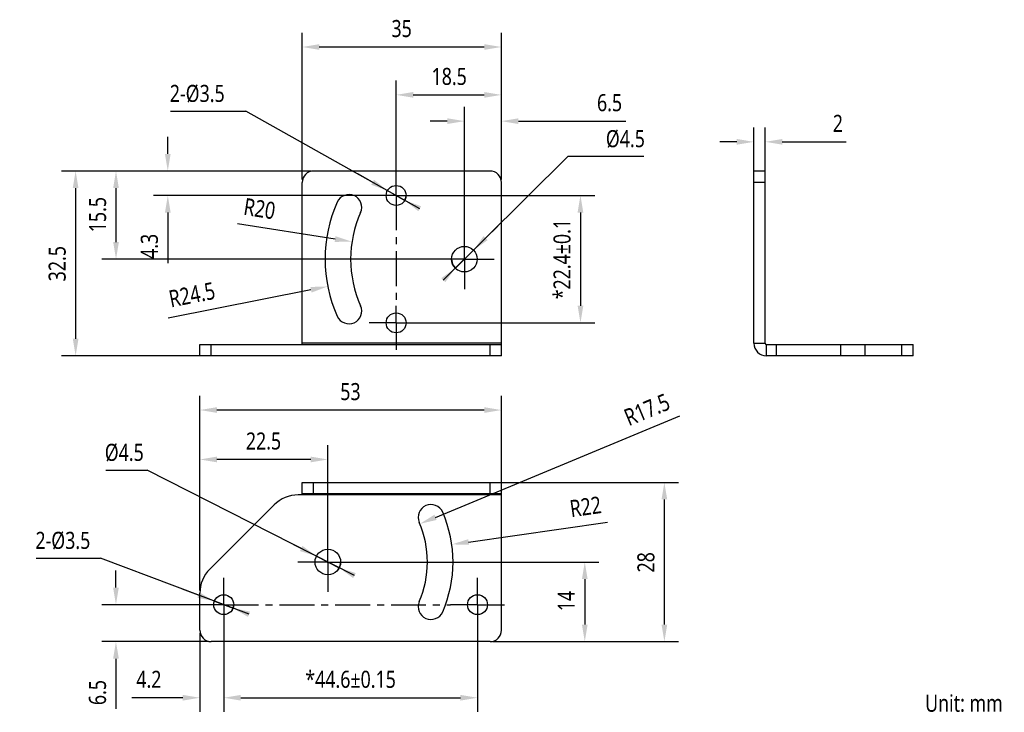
# Model space of a CAD drawing. Header units: millimetres. Extents: x 65 to 238, y 70 to 192.
import ezdxf

# ---------------------------------------------------------------- set-up
doc = ezdxf.new("R2010")
doc.units = ezdxf.units.MM
doc.header["$LTSCALE"] = 16.335
doc.header["$PDMODE"] = 3
doc.header["$PDSIZE"] = 8
doc.linetypes.add('CENTER', pattern=[0.6, 0.375, -0.075, 0.075, -0.075])
doc.layers.get('0').update_dxf_attribs({"linetype": 'CONTINUOUS'})
doc.layers.get('Defpoints').update_dxf_attribs({"linetype": 'CONTINUOUS'})
for name, color, linetype in [('DE-11-107728_DXF_AXIS', 7, 'CONTINUOUS'), ('DE-11-107728_DXF_DIMENSION', 7, 'CONTINUOUS'), ('DE-11-107728DXF_CONTINUOUS_LINE', 7, 'CONTINUOUS'), ('DIMS', 7, 'CONTINUOUS')]:
    doc.layers.add(name, color=color, linetype=linetype)
doc.styles.get("Standard").update_dxf_attribs({"font": 'Roboto-Regular.ttf', "width": 0.8})
doc.dimstyles.new('DIMSTYLE_1', dxfattribs={"dimtxt": 3, "dimasz": 3, "dimexe": 2.5, "dimexo": 0.5, "dimgap": 0.75, "dimtad": 1, "dimdsep": 46, "dimtxsty": 'STANDARD', "dimblk": '_FILLED', "dimblk1": '_FILLED', "dimblk2": '_FILLED', "dimcen": 0.09, "dimclrt": 3, "dimazin": 2, "dimtp": 0.3, "dimtm": 0.3, "dimtfac": 1, "dimtofl": 0, "dimtmove": 0, "dimatfit": 3, "dimldrblk": '_FILLED', "dimfxl": 1, "dimtolj": 1, "dimarcsym": 0})
doc.dimstyles.new('DIMSTYLE_2', dxfattribs={"dimtxt": 3, "dimasz": 3, "dimexe": 2.5, "dimexo": 0.5, "dimtad": 1, "dimdsep": 46, "dimtxsty": 'STANDARD', "dimblk": '_FILLED', "dimblk1": '_FILLED', "dimblk2": '_FILLED', "dimcen": 0.09, "dimclrt": 3, "dimazin": 2, "dimtp": 0.1, "dimtm": 0.1, "dimtfac": 1, "dimtmove": 0, "dimatfit": 2, "dimldrblk": '_FILLED', "dimfxl": 1, "dimtolj": 1, "dimarcsym": 0})
doc.dimstyles.new('DIMSTYLE_3', dxfattribs={"dimtxt": 3, "dimasz": 3, "dimexe": 2.5, "dimexo": 0.5, "dimgap": 0.75, "dimtad": 1, "dimdsep": 46, "dimtxsty": 'STANDARD', "dimblk": '_FILLED', "dimblk1": '_FILLED', "dimblk2": '_FILLED', "dimcen": 0.09, "dimclrt": 3, "dimazin": 2, "dimtol": 1, "dimtp": 0.1, "dimtm": 0.1, "dimtfac": 1, "dimtofl": 0, "dimtmove": 0, "dimatfit": 3, "dimldrblk": '_FILLED', "dimfxl": 1, "dimtolj": 1, "dimarcsym": 0})
doc.dimstyles.new('DIMSTYLE_4', dxfattribs={"dimtxt": 3, "dimasz": 3, "dimexe": 2.5, "dimexo": 0.5, "dimgap": 0.75, "dimtad": 1, "dimdsep": 46, "dimtxsty": 'STANDARD', "dimblk": '_FILLED', "dimblk1": '_FILLED', "dimblk2": '_FILLED', "dimcen": 0.09, "dimclrt": 3, "dimazin": 2, "dimtp": 0.2, "dimtm": 0.2, "dimtfac": 1, "dimtofl": 0, "dimtmove": 0, "dimatfit": 3, "dimldrblk": '_FILLED', "dimfxl": 1, "dimtolj": 1, "dimarcsym": 0})
doc.dimstyles.new('DIMSTYLE_5', dxfattribs={"dimtxt": 3, "dimasz": 3, "dimexe": 2.5, "dimexo": 0.5, "dimgap": 0.75, "dimtad": 1, "dimdsep": 46, "dimtxsty": 'STANDARD', "dimblk": '_FILLED', "dimblk1": '_FILLED', "dimblk2": '_FILLED', "dimcen": 0.09, "dimclrt": 3, "dimazin": 2, "dimtp": 0.1, "dimtm": 0.1, "dimtfac": 1, "dimtofl": 0, "dimtmove": 0, "dimatfit": 3, "dimldrblk": '_FILLED', "dimfxl": 1, "dimtolj": 1, "dimarcsym": 0})
doc.dimstyles.new('DIMSTYLE_6', dxfattribs={"dimtxt": 3, "dimasz": 3, "dimexe": 2.5, "dimexo": 0.5, "dimgap": 0.75, "dimtad": 1, "dimdsep": 46, "dimtxsty": 'STANDARD', "dimblk": '_FILLED', "dimblk1": '_FILLED', "dimblk2": '_FILLED', "dimcen": 0.09, "dimclrt": 3, "dimazin": 2, "dimtp": 0.2, "dimtm": 0.2, "dimtfac": 1, "dimtofl": 0, "dimtmove": 0, "dimatfit": 3, "dimldrblk": '_FILLED', "dimfxl": 1, "dimtolj": 1, "dimarcsym": 0})
doc.dimstyles.new('DIMSTYLE_7', dxfattribs={"dimtxt": 3, "dimasz": 3, "dimexe": 2.5, "dimexo": 0.5, "dimgap": 0.75, "dimtad": 1, "dimdsep": 46, "dimtxsty": 'STANDARD', "dimblk": '_FILLED', "dimblk1": '_FILLED', "dimblk2": '_FILLED', "dimcen": 0.09, "dimclrt": 3, "dimazin": 2, "dimtol": 1, "dimtp": 0.15, "dimtm": 0.15, "dimtfac": 1, "dimtofl": 0, "dimtmove": 0, "dimatfit": 3, "dimldrblk": '_FILLED', "dimfxl": 1, "dimtolj": 1, "dimarcsym": 0})

# ---------------------------------------------------------------- blocks, each defined once
blk = doc.blocks.new('_FILLED')
at = {"color": 0, "linetype": 'ByBlock'}
blk.add_solid([(0, 0), (-1, 0.167), (-1, -0.167)], dxfattribs=at)
blk = doc.blocks.new('*D1')
at = {"layer": 'DE-11-107728_DXF_DIMENSION', "color": 0, "lineweight": -2}
for p, q in [((116.09, 165.39), (72.26, 165.39)), ((74.76, 162.39), (74.76, 135.89)), ((98.09, 132.89), (72.26, 132.89))]:
    blk.add_line(p, q, dxfattribs=at)
at = {"layer": 'Defpoints', "color": 0}
for p in [(116.59, 165.39), (74.76, 132.89), (98.59, 132.89)]:
    blk.add_point(p, dxfattribs=at)
at = {"layer": 'DE-11-107728_DXF_DIMENSION', "color": 0, "linetype": 'ByBlock', "lineweight": -2, "xscale": 3, "yscale": 3, "zscale": 3}
for p, rotation in [((74.76, 165.39), 90), ((74.76, 132.89), 270)]:
    blk.add_blockref('_FILLED', p, dxfattribs=dict(at, rotation=rotation))
at = {"layer": 'DE-11-107728_DXF_DIMENSION', "color": 3, "insert": (70.01, 149.09), "char_height": 3, "attachment_point": 2, "rotation": 90, "line_spacing_factor": 0.9}
blk.add_mtext('\\A1;32.5', dxfattribs=at)
blk = doc.blocks.new('*D2')
at = {"layer": 'DE-11-107728_DXF_DIMENSION', "color": 0, "lineweight": -2}
for p, q in [((114.59, 163.89), (114.59, 189.7)), ((149.59, 163.89), (149.59, 189.7)), ((117.59, 187.2), (146.59, 187.2))]:
    blk.add_line(p, q, dxfattribs=at)
at = {"layer": 'Defpoints', "color": 0}
for p in [(149.59, 187.2), (114.59, 163.39), (149.59, 163.39)]:
    blk.add_point(p, dxfattribs=at)
at = {"layer": 'DE-11-107728_DXF_DIMENSION', "color": 0, "linetype": 'ByBlock', "lineweight": -2, "xscale": 3, "yscale": 3, "zscale": 3, "rotation": 180}
blk.add_blockref('_FILLED', (114.59, 187.2), dxfattribs=at)
at = {"layer": 'DE-11-107728_DXF_DIMENSION', "color": 0, "linetype": 'ByBlock', "lineweight": -2, "xscale": 3, "yscale": 3, "zscale": 3}
blk.add_blockref('_FILLED', (149.59, 187.2), dxfattribs=at)
at = {"layer": 'DE-11-107728_DXF_DIMENSION', "color": 3, "insert": (132.06, 191.95), "char_height": 3, "attachment_point": 2, "line_spacing_factor": 0.9}
blk.add_mtext('\\A1;35', dxfattribs=at)
blk = doc.blocks.new('*D3')
at = {"layer": 'DE-11-107728_DXF_DIMENSION', "color": 0, "lineweight": -2}
for p, q in [((91.42, 175.92), (104.69, 175.92)), ((135.24, 158.76), (104.69, 175.92)), ((126.95, 163.41), (124.34, 164.88)), ((129.57, 161.94), (132.62, 160.23))]:
    blk.add_line(p, q, dxfattribs=at)
at = {"layer": 'Defpoints', "color": 0}
for p in [(129.57, 161.94), (132.62, 160.23)]:
    blk.add_point(p, dxfattribs=at)
at = {"layer": 'DE-11-107728_DXF_DIMENSION', "color": 0, "linetype": 'ByBlock', "lineweight": -2, "xscale": 3, "yscale": 3, "zscale": 3}
for p, rotation in [((129.57, 161.94), 330.6757347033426), ((132.62, 160.23), 150.6757347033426)]:
    blk.add_blockref('_FILLED', p, dxfattribs=dict(at, rotation=rotation))
at = {"layer": 'DE-11-107728_DXF_DIMENSION', "color": 3, "insert": (100.96, 180.54), "char_height": 3, "attachment_point": 3, "line_spacing_factor": 0.9}
blk.add_mtext('\\A1;2-%%c3.5', dxfattribs=at)
blk = doc.blocks.new('*D4')
at = {"layer": 'DE-11-107728_DXF_DIMENSION', "color": 0, "lineweight": -2}
for p, q in [((131.59, 161.09), (165.99, 161.09)), ((163.49, 158.09), (163.49, 141.69)), ((131.59, 138.69), (165.99, 138.69))]:
    blk.add_line(p, q, dxfattribs=at)
at = {"layer": 'Defpoints', "color": 0}
for p in [(131.09, 161.09), (131.09, 138.69), (163.49, 138.69)]:
    blk.add_point(p, dxfattribs=at)
at = {"layer": 'DE-11-107728_DXF_DIMENSION', "color": 0, "linetype": 'ByBlock', "lineweight": -2, "xscale": 3, "yscale": 3, "zscale": 3}
for p, rotation in [((163.49, 161.09), 90), ((163.49, 138.69), 270)]:
    blk.add_blockref('_FILLED', p, dxfattribs=dict(at, rotation=rotation))
at = {"layer": 'DE-11-107728_DXF_DIMENSION', "color": 3, "insert": (158.74, 149.89), "char_height": 3, "attachment_point": 2, "rotation": 90, "line_spacing_factor": 0.9}
blk.add_mtext('\\A1;*22.4%%p0.1', dxfattribs=at)
blk = doc.blocks.new('*D5')
at = {"layer": 'DE-11-107728_DXF_DIMENSION', "color": 0, "lineweight": -2}
for p, q in [((131.09, 161.59), (131.09, 181.28)), ((149.59, 163.89), (149.59, 181.28)), ((134.09, 178.78), (146.59, 178.78))]:
    blk.add_line(p, q, dxfattribs=at)
at = {"layer": 'Defpoints', "color": 0}
for p in [(149.59, 178.78), (149.59, 163.39), (131.09, 161.09)]:
    blk.add_point(p, dxfattribs=at)
at = {"layer": 'DE-11-107728_DXF_DIMENSION', "color": 0, "linetype": 'ByBlock', "lineweight": -2, "xscale": 3, "yscale": 3, "zscale": 3, "rotation": 180}
blk.add_blockref('_FILLED', (131.09, 178.78), dxfattribs=at)
at = {"layer": 'DE-11-107728_DXF_DIMENSION', "color": 0, "linetype": 'ByBlock', "lineweight": -2, "xscale": 3, "yscale": 3, "zscale": 3}
blk.add_blockref('_FILLED', (149.59, 178.78), dxfattribs=at)
at = {"layer": 'DE-11-107728_DXF_DIMENSION', "color": 3, "insert": (140.42, 183.53), "char_height": 3, "attachment_point": 2, "line_spacing_factor": 0.9}
blk.add_mtext('\\A1;18.5', dxfattribs=at)
blk = doc.blocks.new('*D6')
at = {"layer": 'DE-11-107728_DXF_DIMENSION', "color": 0, "lineweight": -2}
for p, q in [((143.09, 154.85), (143.09, 176.66)), ((149.59, 163.89), (149.59, 176.66)), ((140.09, 174.16), (137.09, 174.16)), ((152.59, 174.16), (171.48, 174.16))]:
    blk.add_line(p, q, dxfattribs=at)
at = {"layer": 'Defpoints', "color": 0}
for p in [(149.59, 174.16), (149.59, 163.39), (143.09, 154.35)]:
    blk.add_point(p, dxfattribs=at)
at = {"layer": 'DE-11-107728_DXF_DIMENSION', "color": 0, "linetype": 'ByBlock', "lineweight": -2, "xscale": 3, "yscale": 3, "zscale": 3}
blk.add_blockref('_FILLED', (143.09, 174.16), dxfattribs=at)
at = {"layer": 'DE-11-107728_DXF_DIMENSION', "color": 0, "linetype": 'ByBlock', "lineweight": -2, "xscale": 3, "yscale": 3, "zscale": 3, "rotation": 180}
blk.add_blockref('_FILLED', (149.59, 174.16), dxfattribs=at)
at = {"layer": 'DE-11-107728_DXF_DIMENSION', "color": 3, "insert": (166.4, 178.91), "char_height": 3, "attachment_point": 1, "line_spacing_factor": 0.9}
blk.add_mtext('\\A1;6.5', dxfattribs=at)
blk = doc.blocks.new('*D7')
at = {"layer": 'DE-11-107728_DXF_DIMENSION', "color": 0, "lineweight": -2}
for p, q in [((90.96, 168.39), (90.96, 171.39)), ((116.09, 165.39), (88.46, 165.39)), ((126.84, 161.09), (88.46, 161.09)), ((90.96, 158.09), (90.96, 149.21))]:
    blk.add_line(p, q, dxfattribs=at)
at = {"layer": 'Defpoints', "color": 0}
for p in [(90.96, 165.39), (116.59, 165.39), (127.34, 161.09)]:
    blk.add_point(p, dxfattribs=at)
at = {"layer": 'DE-11-107728_DXF_DIMENSION', "color": 0, "linetype": 'ByBlock', "lineweight": -2, "xscale": 3, "yscale": 3, "zscale": 3}
for p, rotation in [((90.96, 165.39), 270), ((90.96, 161.09), 90)]:
    blk.add_blockref('_FILLED', p, dxfattribs=dict(at, rotation=rotation))
at = {"layer": 'DE-11-107728_DXF_DIMENSION', "color": 3, "insert": (86.21, 154.34), "char_height": 3, "attachment_point": 3, "rotation": 90, "line_spacing_factor": 0.9}
blk.add_mtext('\\A1;4.3', dxfattribs=at)
blk = doc.blocks.new('*D8')
at = {"layer": 'DE-11-107728_DXF_DIMENSION', "color": 0, "lineweight": -2}
for p, q in [((116.09, 165.39), (79.36, 165.39)), ((81.86, 152.89), (81.86, 162.39)), ((142.59, 149.89), (79.36, 149.89))]:
    blk.add_line(p, q, dxfattribs=at)
at = {"layer": 'Defpoints', "color": 0}
for p in [(81.86, 165.39), (116.59, 165.39), (143.09, 149.89)]:
    blk.add_point(p, dxfattribs=at)
at = {"layer": 'DE-11-107728_DXF_DIMENSION', "color": 0, "linetype": 'ByBlock', "lineweight": -2, "xscale": 3, "yscale": 3, "zscale": 3}
for p, rotation in [((81.86, 165.39), 90), ((81.86, 149.89), 270)]:
    blk.add_blockref('_FILLED', p, dxfattribs=dict(at, rotation=rotation))
at = {"layer": 'DE-11-107728_DXF_DIMENSION', "color": 3, "insert": (77.11, 157.72), "char_height": 3, "attachment_point": 2, "rotation": 90, "line_spacing_factor": 0.9}
blk.add_mtext('\\A1;15.5', dxfattribs=at)
blk = doc.blocks.new('*D9')
at = {"layer": 'DE-11-107728_DXF_DIMENSION', "color": 0, "lineweight": -2}
for p, q in [((139.37, 146.18), (161.25, 167.95)), ((174.63, 167.95), (161.25, 167.95)), ((146.82, 153.59), (148.94, 155.71)), ((144.69, 151.47), (141.5, 148.3))]:
    blk.add_line(p, q, dxfattribs=at)
at = {"layer": 'Defpoints', "color": 0}
for p in [(144.69, 151.47), (141.5, 148.3)]:
    blk.add_point(p, dxfattribs=at)
at = {"layer": 'DE-11-107728_DXF_DIMENSION', "color": 0, "linetype": 'ByBlock', "lineweight": -2, "xscale": 3, "yscale": 3, "zscale": 3}
for p, rotation in [((144.69, 151.47), 224.850688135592), ((141.5, 148.3), 44.85068813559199)]:
    blk.add_blockref('_FILLED', p, dxfattribs=dict(at, rotation=rotation))
at = {"layer": 'DE-11-107728_DXF_DIMENSION', "color": 3, "insert": (167.96, 172.58), "char_height": 3, "attachment_point": 1, "line_spacing_factor": 0.9}
blk.add_mtext('\\A1;%%c4.5', dxfattribs=at)
blk = doc.blocks.new('*D10')
at = {"layer": 'DE-11-107728_DXF_DIMENSION', "color": 0, "lineweight": -2}
blk.add_line((120.37, 153.42), (103.24, 156.08), dxfattribs=at)
at = {"layer": 'DE-11-107728_DXF_DIMENSION', "color": 0}
for p, q in [((143, 149.89), (143.18, 149.89)), ((143.09, 149.8), (143.09, 149.98))]:
    blk.add_line(p, q, dxfattribs=at)
at = {"layer": 'Defpoints', "color": 0}
for p in [(123.33, 152.96), (143.09, 149.89)]:
    blk.add_point(p, dxfattribs=at)
at = {"layer": 'DE-11-107728_DXF_DIMENSION', "color": 0, "linetype": 'ByBlock', "lineweight": -2, "xscale": 3, "yscale": 3, "zscale": 3, "rotation": 351.1746242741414}
blk.add_blockref('_FILLED', (123.33, 152.96), dxfattribs=at)
at = {"layer": 'DE-11-107728_DXF_DIMENSION', "color": 3, "insert": (110.05, 159.83), "char_height": 3, "attachment_point": 3, "rotation": 351.1746, "line_spacing_factor": 0.9}
blk.add_mtext('\\A1;R20', dxfattribs=at)
blk = doc.blocks.new('*D11')
at = {"layer": 'DE-11-107728_DXF_DIMENSION', "color": 0}
for p, q in [((143, 149.89), (143.18, 149.89)), ((143.09, 149.8), (143.09, 149.98))]:
    blk.add_line(p, q, dxfattribs=at)
at = {"layer": 'DE-11-107728_DXF_DIMENSION', "color": 0, "lineweight": -2}
blk.add_line((116.13, 144.51), (91.02, 139.5), dxfattribs=at)
at = {"layer": 'Defpoints', "color": 0}
for p in [(143.09, 149.89), (119.07, 145.09)]:
    blk.add_point(p, dxfattribs=at)
at = {"layer": 'DE-11-107728_DXF_DIMENSION', "color": 0, "linetype": 'ByBlock', "lineweight": -2, "xscale": 3, "yscale": 3, "zscale": 3, "rotation": 11.28446683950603}
blk.add_blockref('_FILLED', (119.07, 145.09), dxfattribs=at)
at = {"layer": 'DE-11-107728_DXF_DIMENSION', "color": 3, "insert": (98.91, 145.91), "char_height": 3, "attachment_point": 3, "rotation": 11.2845, "line_spacing_factor": 0.9}
blk.add_mtext('\\A1;R24.5', dxfattribs=at)
blk = doc.blocks.new('*D12')
at = {"layer": 'DE-11-107728_DXF_DIMENSION', "color": 0, "lineweight": -2}
for p, q in [((148.09, 110.62), (180.74, 110.62)), ((178.24, 85.62), (178.24, 107.62)), ((148.09, 82.62), (180.74, 82.62))]:
    blk.add_line(p, q, dxfattribs=at)
at = {"layer": 'Defpoints', "color": 0}
for p in [(147.59, 110.62), (178.24, 110.62), (147.59, 82.62)]:
    blk.add_point(p, dxfattribs=at)
at = {"layer": 'DE-11-107728_DXF_DIMENSION', "color": 0, "linetype": 'ByBlock', "lineweight": -2, "xscale": 3, "yscale": 3, "zscale": 3}
for p, rotation in [((178.24, 110.62), 90), ((178.24, 82.62), 270)]:
    blk.add_blockref('_FILLED', p, dxfattribs=dict(at, rotation=rotation))
at = {"layer": 'DE-11-107728_DXF_DIMENSION', "color": 3, "insert": (173.49, 96.57), "char_height": 3, "attachment_point": 2, "rotation": 90, "line_spacing_factor": 0.9}
blk.add_mtext('\\A1;28', dxfattribs=at)
blk = doc.blocks.new('*D13')
at = {"layer": 'DE-11-107728_DXF_DIMENSION', "color": 0, "lineweight": -2}
for p, q in [((96.59, 91.63), (96.59, 125.85)), ((149.59, 108.92), (149.59, 125.85)), ((146.59, 123.35), (99.59, 123.35))]:
    blk.add_line(p, q, dxfattribs=at)
at = {"layer": 'Defpoints', "color": 0}
for p in [(96.59, 123.35), (149.59, 108.42), (96.59, 91.13)]:
    blk.add_point(p, dxfattribs=at)
at = {"layer": 'DE-11-107728_DXF_DIMENSION', "color": 0, "linetype": 'ByBlock', "lineweight": -2, "xscale": 3, "yscale": 3, "zscale": 3, "rotation": 180}
blk.add_blockref('_FILLED', (96.59, 123.35), dxfattribs=at)
at = {"layer": 'DE-11-107728_DXF_DIMENSION', "color": 0, "linetype": 'ByBlock', "lineweight": -2, "xscale": 3, "yscale": 3, "zscale": 3}
blk.add_blockref('_FILLED', (149.59, 123.35), dxfattribs=at)
at = {"layer": 'DE-11-107728_DXF_DIMENSION', "color": 3, "insert": (123.06, 128.1), "char_height": 3, "attachment_point": 2, "line_spacing_factor": 0.9}
blk.add_mtext('\\A1;53', dxfattribs=at)
blk = doc.blocks.new('*D14')
at = {"layer": 'DE-11-107728_DXF_DIMENSION', "color": 0, "lineweight": -2}
for p, q in [((67.8, 97.31), (79.12, 97.31)), ((105.24, 87.44), (79.12, 97.31)), ((96.35, 90.8), (93.54, 91.86)), ((99.16, 89.74), (102.43, 88.5))]:
    blk.add_line(p, q, dxfattribs=at)
at = {"layer": 'Defpoints', "color": 0}
for p in [(99.16, 89.74), (102.43, 88.5)]:
    blk.add_point(p, dxfattribs=at)
at = {"layer": 'DE-11-107728_DXF_DIMENSION', "color": 0, "linetype": 'ByBlock', "lineweight": -2, "xscale": 3, "yscale": 3, "zscale": 3}
for p, rotation in [((99.16, 89.74), 339.3005542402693), ((102.43, 88.5), 159.3005542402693)]:
    blk.add_blockref('_FILLED', p, dxfattribs=dict(at, rotation=rotation))
at = {"layer": 'DE-11-107728_DXF_DIMENSION', "color": 3, "insert": (77.34, 101.93), "char_height": 3, "attachment_point": 3, "line_spacing_factor": 0.9}
blk.add_mtext('\\A1;2-%%c3.5', dxfattribs=at)
blk = doc.blocks.new('*D15')
at = {"layer": 'DE-11-107728_DXF_DIMENSION', "color": 0, "lineweight": -2}
for p, q in [((80.07, 112.78), (87.36, 112.78)), ((123.77, 94.24), (87.36, 112.78)), ((114.42, 99), (111.74, 100.36)), ((117.09, 97.64), (121.1, 95.6))]:
    blk.add_line(p, q, dxfattribs=at)
at = {"layer": 'Defpoints', "color": 0}
for p in [(117.09, 97.64), (121.1, 95.6)]:
    blk.add_point(p, dxfattribs=at)
at = {"layer": 'DE-11-107728_DXF_DIMENSION', "color": 0, "linetype": 'ByBlock', "lineweight": -2, "xscale": 3, "yscale": 3, "zscale": 3}
for p, rotation in [((117.09, 97.64), 333.0058962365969), ((121.1, 95.6), 153.0058962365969)]:
    blk.add_blockref('_FILLED', p, dxfattribs=dict(at, rotation=rotation))
at = {"layer": 'DE-11-107728_DXF_DIMENSION', "color": 3, "insert": (86.74, 117.41), "char_height": 3, "attachment_point": 3, "line_spacing_factor": 0.9}
blk.add_mtext('\\A1;%%c4.5', dxfattribs=at)
blk = doc.blocks.new('*D16')
at = {"layer": 'DE-11-107728_DXF_DIMENSION', "color": 0, "lineweight": -2}
for p, q in [((100.79, 88.62), (100.79, 70.25)), ((145.39, 88.62), (145.39, 70.25)), ((103.79, 72.75), (142.39, 72.75))]:
    blk.add_line(p, q, dxfattribs=at)
at = {"layer": 'Defpoints', "color": 0}
for p in [(100.79, 89.12), (145.39, 89.12), (145.39, 72.75)]:
    blk.add_point(p, dxfattribs=at)
at = {"layer": 'DE-11-107728_DXF_DIMENSION', "color": 0, "linetype": 'ByBlock', "lineweight": -2, "xscale": 3, "yscale": 3, "zscale": 3, "rotation": 180}
blk.add_blockref('_FILLED', (100.79, 72.75), dxfattribs=at)
at = {"layer": 'DE-11-107728_DXF_DIMENSION', "color": 0, "linetype": 'ByBlock', "lineweight": -2, "xscale": 3, "yscale": 3, "zscale": 3}
blk.add_blockref('_FILLED', (145.39, 72.75), dxfattribs=at)
at = {"layer": 'DE-11-107728_DXF_DIMENSION', "color": 3, "insert": (123.09, 77.5), "char_height": 3, "attachment_point": 2, "line_spacing_factor": 0.9}
blk.add_mtext('\\A1;*44.6%%p0.15', dxfattribs=at)
blk = doc.blocks.new('*D17')
at = {"layer": 'DE-11-107728_DXF_DIMENSION', "color": 0, "lineweight": -2}
for p, q in [((81.85, 92.12), (81.85, 95.12)), ((100.29, 89.12), (79.35, 89.12)), ((98.09, 82.62), (79.35, 82.62)), ((81.85, 79.62), (81.85, 70.79))]:
    blk.add_line(p, q, dxfattribs=at)
at = {"layer": 'Defpoints', "color": 0}
for p in [(100.79, 89.12), (81.85, 82.62), (98.59, 82.62)]:
    blk.add_point(p, dxfattribs=at)
at = {"layer": 'DE-11-107728_DXF_DIMENSION', "color": 0, "linetype": 'ByBlock', "lineweight": -2, "xscale": 3, "yscale": 3, "zscale": 3}
for p, rotation in [((81.85, 89.12), 270), ((81.85, 82.62), 90)]:
    blk.add_blockref('_FILLED', p, dxfattribs=dict(at, rotation=rotation))
at = {"layer": 'DE-11-107728_DXF_DIMENSION', "color": 3, "insert": (77.1, 75.87), "char_height": 3, "attachment_point": 3, "rotation": 90, "line_spacing_factor": 0.9}
blk.add_mtext('\\A1;6.5', dxfattribs=at)
blk = doc.blocks.new('*D18')
at = {"layer": 'DE-11-107728_DXF_DIMENSION', "color": 0, "lineweight": -2}
for p, q in [((100.79, 88.62), (100.79, 70.25)), ((96.59, 84.12), (96.59, 70.25)), ((93.59, 72.75), (84.63, 72.75)), ((103.79, 72.75), (106.79, 72.75))]:
    blk.add_line(p, q, dxfattribs=at)
at = {"layer": 'Defpoints', "color": 0}
for p in [(100.79, 89.12), (96.59, 84.62), (96.59, 72.75)]:
    blk.add_point(p, dxfattribs=at)
at = {"layer": 'DE-11-107728_DXF_DIMENSION', "color": 0, "linetype": 'ByBlock', "lineweight": -2, "xscale": 3, "yscale": 3, "zscale": 3}
blk.add_blockref('_FILLED', (96.59, 72.75), dxfattribs=at)
at = {"layer": 'DE-11-107728_DXF_DIMENSION', "color": 0, "linetype": 'ByBlock', "lineweight": -2, "xscale": 3, "yscale": 3, "zscale": 3, "rotation": 180}
blk.add_blockref('_FILLED', (100.79, 72.75), dxfattribs=at)
at = {"layer": 'DE-11-107728_DXF_DIMENSION', "color": 3, "insert": (89.84, 77.5), "char_height": 3, "attachment_point": 3, "line_spacing_factor": 0.9}
blk.add_mtext('\\A1;4.2', dxfattribs=at)
blk = doc.blocks.new('*D19')
at = {"layer": 'DE-11-107728_DXF_DIMENSION', "color": 0, "lineweight": -2}
for p, q in [((119.59, 96.62), (166.75, 96.62)), ((164.25, 93.62), (164.25, 85.62)), ((148.09, 82.62), (166.75, 82.62))]:
    blk.add_line(p, q, dxfattribs=at)
at = {"layer": 'Defpoints', "color": 0}
for p in [(119.09, 96.62), (147.59, 82.62), (164.25, 82.62)]:
    blk.add_point(p, dxfattribs=at)
at = {"layer": 'DE-11-107728_DXF_DIMENSION', "color": 0, "linetype": 'ByBlock', "lineweight": -2, "xscale": 3, "yscale": 3, "zscale": 3}
for p, rotation in [((164.25, 96.62), 90), ((164.25, 82.62), 270)]:
    blk.add_blockref('_FILLED', p, dxfattribs=dict(at, rotation=rotation))
at = {"layer": 'DE-11-107728_DXF_DIMENSION', "color": 3, "insert": (159.5, 89.76), "char_height": 3, "attachment_point": 2, "rotation": 90, "line_spacing_factor": 0.9}
blk.add_mtext('\\A1;14', dxfattribs=at)
blk = doc.blocks.new('*D20')
at = {"layer": 'DE-11-107728_DXF_DIMENSION', "color": 0, "lineweight": -2}
for p, q in [((96.59, 91.63), (96.59, 117.16)), ((119.09, 101.62), (119.09, 117.16)), ((116.09, 114.66), (99.59, 114.66))]:
    blk.add_line(p, q, dxfattribs=at)
at = {"layer": 'Defpoints', "color": 0}
for p in [(96.59, 114.66), (119.09, 101.12), (96.59, 91.13)]:
    blk.add_point(p, dxfattribs=at)
at = {"layer": 'DE-11-107728_DXF_DIMENSION', "color": 0, "linetype": 'ByBlock', "lineweight": -2, "xscale": 3, "yscale": 3, "zscale": 3, "rotation": 180}
blk.add_blockref('_FILLED', (96.59, 114.66), dxfattribs=at)
at = {"layer": 'DE-11-107728_DXF_DIMENSION', "color": 0, "linetype": 'ByBlock', "lineweight": -2, "xscale": 3, "yscale": 3, "zscale": 3}
blk.add_blockref('_FILLED', (119.09, 114.66), dxfattribs=at)
at = {"layer": 'DE-11-107728_DXF_DIMENSION', "color": 3, "insert": (107.78, 119.41), "char_height": 3, "attachment_point": 2, "line_spacing_factor": 0.9}
blk.add_mtext('\\A1;22.5', dxfattribs=at)
blk = doc.blocks.new('*D21')
at = {"layer": 'DE-11-107728_DXF_DIMENSION', "color": 0, "lineweight": -2}
blk.add_line((143.84, 100.14), (168.26, 103.62), dxfattribs=at)
at = {"layer": 'DE-11-107728_DXF_DIMENSION', "color": 0}
for p, q in [((119, 96.62), (119.18, 96.62)), ((119.09, 96.53), (119.09, 96.71))]:
    blk.add_line(p, q, dxfattribs=at)
at = {"layer": 'Defpoints', "color": 0}
for p in [(140.87, 99.72), (119.09, 96.62)]:
    blk.add_point(p, dxfattribs=at)
at = {"layer": 'DE-11-107728_DXF_DIMENSION', "color": 0, "linetype": 'ByBlock', "lineweight": -2, "xscale": 3, "yscale": 3, "zscale": 3, "rotation": 188.1079713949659}
blk.add_blockref('_FILLED', (140.87, 99.72), dxfattribs=at)
at = {"layer": 'DE-11-107728_DXF_DIMENSION', "color": 3, "insert": (161.44, 107.45), "char_height": 3, "attachment_point": 1, "rotation": 8.108, "line_spacing_factor": 0.9}
blk.add_mtext('\\A1;R22', dxfattribs=at)
blk = doc.blocks.new('*D22')
at = {"layer": 'DE-11-107728_DXF_DIMENSION', "color": 0, "lineweight": -2}
blk.add_line((138.03, 104.48), (180.97, 122.33), dxfattribs=at)
at = {"layer": 'DE-11-107728_DXF_DIMENSION', "color": 0}
for p, q in [((119, 96.62), (119.18, 96.62)), ((119.09, 96.53), (119.09, 96.71))]:
    blk.add_line(p, q, dxfattribs=at)
at = {"layer": 'Defpoints', "color": 0}
for p in [(135.25, 103.33), (119.09, 96.62)]:
    blk.add_point(p, dxfattribs=at)
at = {"layer": 'DE-11-107728_DXF_DIMENSION', "color": 0, "linetype": 'ByBlock', "lineweight": -2, "xscale": 3, "yscale": 3, "zscale": 3, "rotation": 202.5622237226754}
blk.add_blockref('_FILLED', (135.25, 103.33), dxfattribs=at)
at = {"layer": 'DE-11-107728_DXF_DIMENSION', "color": 3, "insert": (170.84, 123.26), "char_height": 3, "attachment_point": 1, "rotation": 22.5622, "line_spacing_factor": 0.9}
blk.add_mtext('\\A1;R17.5', dxfattribs=at)
blk = doc.blocks.new('*D23')
at = {"layer": 'DE-11-107728_DXF_DIMENSION', "color": 0, "lineweight": -2}
for p, q in [((193.97, 163.89), (193.97, 173.02)), ((195.97, 163.89), (195.97, 173.02)), ((190.97, 170.52), (187.97, 170.52)), ((198.97, 170.52), (210.21, 170.52))]:
    blk.add_line(p, q, dxfattribs=at)
at = {"layer": 'Defpoints', "color": 0}
for p in [(193.97, 170.52), (193.97, 163.39), (195.97, 163.39)]:
    blk.add_point(p, dxfattribs=at)
at = {"layer": 'DE-11-107728_DXF_DIMENSION', "color": 0, "linetype": 'ByBlock', "lineweight": -2, "xscale": 3, "yscale": 3, "zscale": 3}
blk.add_blockref('_FILLED', (193.97, 170.52), dxfattribs=at)
at = {"layer": 'DE-11-107728_DXF_DIMENSION', "color": 0, "linetype": 'ByBlock', "lineweight": -2, "xscale": 3, "yscale": 3, "zscale": 3, "rotation": 180}
blk.add_blockref('_FILLED', (195.97, 170.52), dxfattribs=at)
at = {"layer": 'DE-11-107728_DXF_DIMENSION', "color": 3, "insert": (207.84, 175.27), "char_height": 3, "attachment_point": 1, "line_spacing_factor": 0.9}
blk.add_mtext('\\A1;2', dxfattribs=at)

msp = doc.modelspace()

# ---------------------------------------------------------------- linework, layer by layer
at = {"layer": 'DE-11-107728_DXF_AXIS', "color": 1, "linetype": 'CENTER'}
for p, q in [((131.094, 161.087), (131.094, 165.837)), ((131.094, 161.087), (126.344, 161.087)), ((131.094, 161.087), (131.094, 141.667)), ((131.094, 161.087), (135.844, 161.087)), ((143.094, 149.887), (143.094, 155.137)), ((143.094, 149.887), (137.844, 149.887)), ((143.094, 149.887), (148.344, 149.887)), ((143.094, 149.887), (143.094, 144.637)), ((131.094, 138.687), (131.094, 141.667)), ((131.094, 138.687), (126.344, 138.687)), ((131.094, 138.687), (135.844, 138.687)), ((131.094, 138.687), (131.094, 133.937)), ((119.094, 96.618), (119.094, 101.868)), ((119.094, 96.618), (113.844, 96.618)), ((119.094, 96.618), (119.094, 91.368)), ((119.094, 96.618), (124.344, 96.618)), ((100.794, 89.118), (100.794, 93.868)), ((145.394, 89.118), (145.394, 93.868)), ((100.794, 89.118), (96.044, 89.118)), ((100.794, 89.118), (100.794, 84.368)), ((100.794, 89.118), (140.644, 89.118)), ((145.394, 89.118), (140.644, 89.118)), ((145.394, 89.118), (146.327, 89.118)), ((145.394, 89.118), (145.394, 84.368)), ((146.327, 89.118), (150.144, 89.118))]:
    msp.add_line(p, q, dxfattribs=at)
at = {"layer": 'DE-11-107728DXF_CONTINUOUS_LINE', "color": 3}
for p, q in [((147.594, 165.387), (116.594, 165.387)), ((195.971, 135.087), (195.971, 165.387)), ((114.594, 134.887), (114.594, 163.387)), ((149.594, 134.887), (149.594, 163.387)), ((96.594, 134.887), (149.594, 134.887)), ((196.171, 134.887), (221.971, 134.887)), ((114.594, 108.418), (113.88, 108.418)), ((114.594, 108.418), (114.594, 108.618)), ((149.594, 108.618), (114.594, 108.618)), ((149.594, 84.618), (149.594, 108.618)), ((109.637, 106.661), (98.352, 95.376)), ((96.594, 84.618), (96.594, 91.133)), ((147.594, 82.618), (98.594, 82.618))]:
    msp.add_line(p, q, dxfattribs=at)
at = {"layer": 'DE-11-107728DXF_CONTINUOUS_LINE', "color": 7}
for p, q in [((193.971, 135.087), (193.971, 165.387)), ((195.971, 165.387), (193.971, 165.387)), ((96.594, 132.887), (96.594, 134.887)), ((149.594, 132.887), (149.594, 134.887)), ((196.171, 132.887), (196.171, 134.887)), ((221.971, 132.887), (221.971, 134.887)), ((149.594, 132.887), (96.594, 132.887)), ((221.971, 132.887), (196.171, 132.887)), ((114.594, 108.618), (114.594, 110.618)), ((114.594, 110.618), (149.594, 110.618)), ((149.594, 108.618), (149.594, 110.618))]:
    msp.add_line(p, q, dxfattribs=at)
at = {"layer": 'DE-11-107728DXF_CONTINUOUS_LINE', "color": 4}
for p, q in [((195.971, 163.387), (193.971, 163.387)), ((149.594, 135.087), (114.594, 135.087)), ((193.971, 135.087), (195.971, 135.087)), ((98.594, 132.887), (98.594, 134.887)), ((147.594, 132.887), (147.594, 134.887)), ((197.929, 132.887), (197.929, 134.887)), ((209.214, 134.887), (209.214, 132.887)), ((213.457, 134.887), (213.457, 132.887)), ((219.971, 132.887), (219.971, 134.887)), ((116.594, 108.618), (116.594, 110.618)), ((147.594, 108.618), (147.594, 110.618)), ((149.594, 108.418), (114.594, 108.418))]:
    msp.add_line(p, q, dxfattribs=at)
at = {"layer": 'DE-11-107728DXF_CONTINUOUS_LINE', "color": 3}
for centre, radius in [((131.094, 161.087), 1.75), ((143.094, 149.887), 2.25), ((131.094, 138.687), 1.75), ((119.094, 96.618), 2.25), ((100.794, 89.118), 1.75), ((145.394, 89.118), 1.75)]:
    msp.add_circle(centre, radius, dxfattribs=at)
for centre, radius, start, end in [((116.594, 163.387), 2, 90, 180), ((147.594, 163.387), 2, 0, 90), ((122.799, 159.007), 2.25, 335.80388, 155.80388), ((143.094, 149.887), 24.5, 155.80388, 204.19612), ((143.094, 149.887), 20, 155.80388, 204.19612), ((122.799, 140.768), 2.25, 204.19612, 24.19612), ((196.171, 135.087), 0.2, 180, 270), ((113.88, 102.418), 6, 90, 135), ((137.212, 104.48), 2.25, 23.45843, 203.45843), ((119.094, 96.618), 22, 336.54157, 23.45843), ((119.094, 96.618), 17.5, 336.54157, 23.45843), ((102.594, 91.133), 6, 135, 180), ((137.212, 88.756), 2.25, 156.54157, 336.54157), ((98.594, 84.618), 2, 180, 270), ((147.594, 84.618), 2, 270, 360)]:
    msp.add_arc(centre, radius, start, end, dxfattribs=at)
at = {"layer": 'DE-11-107728DXF_CONTINUOUS_LINE', "color": 7}
msp.add_arc((196.171, 135.087), 2.2, 180, 270, dxfattribs=at)
at = {"layer": 'DIMS', "color": 4}
for centre, radius, start, end in [((131.094, 161.087), 1.75, 314.73034, 360), ((143.094, 149.887), 2.25, 180, 237.3795), ((119.094, 96.618), 2.25, 320.47709, 360), ((100.794, 89.118), 1.75, 323.35516, 360)]:
    msp.add_arc(centre, radius, start, end, dxfattribs=at)

# ---------------------------------------------------------------- texts
at = {"width": 0.8}
msp.add_text('Unit: mm', height=3, dxfattribs=at).set_placement((224.066, 70.283))

# ---------------------------------------------------------------- dimensions: what is measured, and where the dimension line sits
at = {"layer": 'DE-11-107728_DXF_DIMENSION', "color": 4}
for base, p1, dimstyle, picture, middle in [((149.594, 187.202), (114.594, 163.387), 'DIMSTYLE_1', '*D2', (132.056, 187.202)), ((149.594, 178.782), (131.094, 161.087), 'DIMSTYLE_4', '*D5', (140.423, 178.782)), ((149.594, 174.161), (143.094, 154.354), 'DIMSTYLE_4', '*D6', (168.566, 174.161))]:
    dim = msp.add_linear_dim(base=base, p1=p1, p2=(149.594, 163.387), dimstyle=dimstyle, dxfattribs=at)
    dim.commit()
    dim.dimension.update_dxf_attribs({"geometry": picture, "text_midpoint": middle, "dimtype": 160})
for p1, p2, text, picture, middle in [((129.569, 161.944), (132.62, 160.23), '2-%%c<>', '*D3', (96.191, 175.918)), ((144.689, 151.474), (141.499, 148.3), '%%c<>', '*D9', (171.296, 167.952)), ((117.089, 97.64), (121.099, 95.597), '%%c<>', '*D15', (83.302, 112.782)), ((99.157, 89.737), (102.431, 88.5), '2-%%c<>', '*D14', (72.568, 97.308))]:
    dim = msp.add_diameter_dim_2p(p1=p1, p2=p2, text=text, dimstyle='DIMSTYLE_2', override={"dimtih": 1, "dimtoh": 1, "dimpost": '<>'}, dxfattribs=at)
    dim.commit()
    dim.dimension.update_dxf_attribs({"geometry": picture, "text_midpoint": middle, "dimtype": 163})
for base, p1, p2, angle, dimstyle, picture, middle in [((193.971, 170.519), (195.971, 163.387), (193.971, 163.387), 180, 'DIMSTYLE_5', '*D23', (208.648, 170.519)), ((90.961, 165.387), (127.342, 161.087), (116.594, 165.387), 90, 'DIMSTYLE_5', '*D7', (90.961, 152.019)), ((74.764, 132.887), (116.594, 165.387), (98.594, 132.887), 270, 'DIMSTYLE_1', '*D1', (74.764, 149.093)), ((81.862, 165.387), (143.094, 149.887), (116.594, 165.387), 90, 'DIMSTYLE_4', '*D8', (81.862, 157.716)), ((96.594, 123.352), (149.594, 108.418), (96.594, 91.133), 180, 'DIMSTYLE_1', '*D13', (123.056, 123.352)), ((96.594, 114.658), (119.094, 101.118), (96.594, 91.133), 180, 'DIMSTYLE_4', '*D20', (107.783, 114.658)), ((178.244, 110.618), (147.594, 82.618), (147.594, 110.618), 90, 'DIMSTYLE_4', '*D12', (178.244, 96.574)), ((164.25, 82.618), (119.094, 96.618), (147.594, 82.618), 270, 'DIMSTYLE_4', '*D19', (164.25, 89.762)), ((81.852, 82.618), (100.794, 89.118), (98.594, 82.618), 270, 'DIMSTYLE_4', '*D17', (81.852, 73.592)), ((96.594, 72.75), (100.794, 89.118), (96.594, 84.618), 180, 'DIMSTYLE_5', '*D18', (87.529, 72.75))]:
    dim = msp.add_linear_dim(base=base, p1=p1, p2=p2, angle=angle, dimstyle=dimstyle, dxfattribs=at)
    dim.commit()
    dim.dimension.update_dxf_attribs({"geometry": picture, "text_midpoint": middle, "dimtype": 160})
dim = msp.add_linear_dim(base=(163.489, 138.687), p1=(131.094, 161.087), p2=(131.094, 138.687), angle=270, text='*<>', dimstyle='DIMSTYLE_3', dxfattribs=at)
dim.commit()
dim.dimension.update_dxf_attribs({"geometry": '*D4', "text_midpoint": (163.489, 149.887), "dimtype": 160})
for center, mpoint, picture, middle in [((143.094, 149.887), (123.331, 152.956), '*D10', (106.65, 155.546)), ((143.094, 149.887), (119.068, 145.093), '*D11', (95.797, 140.45)), ((119.094, 96.618), (135.255, 103.333), '*D22', (176.47, 120.457)), ((119.094, 96.618), (140.874, 99.721), '*D21', (164.814, 103.132))]:
    dim = msp.add_radius_dim(center=center, mpoint=mpoint, text='R<>', dimstyle='DIMSTYLE_6', override={"dimpost": '<>'}, dxfattribs=at)
    dim.commit()
    dim.dimension.update_dxf_attribs({"geometry": picture, "text_midpoint": middle, "dimtype": 164})
dim = msp.add_linear_dim(base=(145.394, 72.75), p1=(100.794, 89.118), p2=(145.394, 89.118), text='*<>', dimstyle='DIMSTYLE_7', dxfattribs=at)
dim.commit()
dim.dimension.update_dxf_attribs({"geometry": '*D16', "text_midpoint": (123.094, 72.75), "dimtype": 160})

doc.saveas('drawing.dxf')
